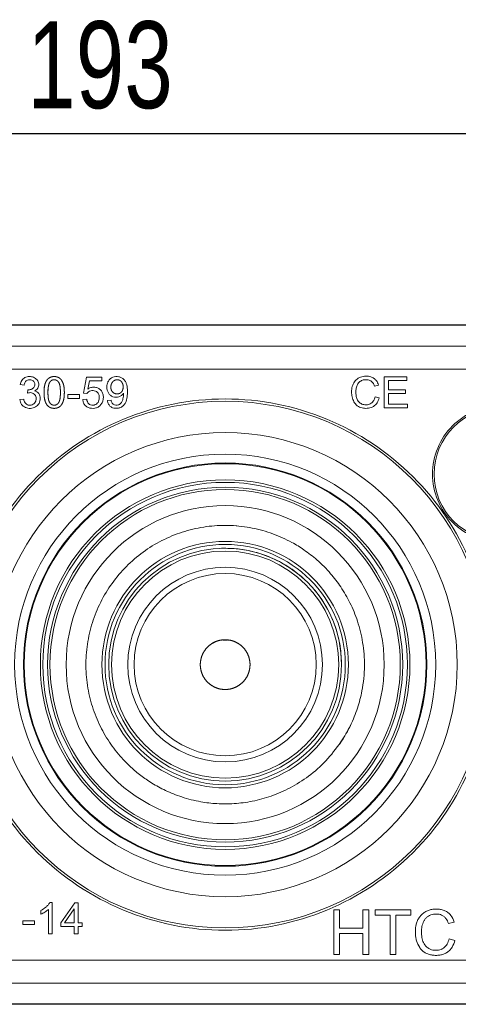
# Model space of a CAD drawing. Header units: millimetres. Extents: x 87 to 873, y 218 to 565.
# Tile 3 of 6: x 169 to 222, y 386 to 504. Entities that reach past the tile are written whole.
import ezdxf

# ---------------------------------------------------------------- set-up
doc = ezdxf.new("R2010")
doc.units = ezdxf.units.MM
doc.header["$LTSCALE"] = 3
doc.layers.add('FORMAT', color=7, linetype='Continuous')
doc.styles.add('SLDTEXTSTYLE1', font='TXT', dxfattribs={"width": 0.75})
doc.dimstyles.new('SLDDIMSTYLE0', dxfattribs={"dimtxt": 10.5, "dimasz": 10.668, "dimexe": 0, "dimexo": 0.0625, "dimgap": 2.625, "dimtad": 1, "dimrnd": 1e-09, "dimzin": 12, "dimdsep": 46, "dimtxsty": 'SLDTEXTSTYLE1', "dimblk1": 'CLOSED', "dimblk2": 'CLOSED', "dimsah": 1, "dimcen": 0.09, "dimadec": 0, "dimazin": 3, "dimtfac": 1, "dimtofl": 0, "dimtmove": 0, "dimatfit": 3, "dimldrblk": 'CLOSED', "dimfxl": 1, "dimfrac": 2, "dimtolj": 1, "dimtzin": 12, "dimarcsym": 0})

# ---------------------------------------------------------------- blocks, each defined once
blk = doc.blocks.new('_CLOSED')
at = {"color": 0, "linetype": 'ByBlock', "lineweight": -2}
for p, q in [((-1, 0.166667), (0, 0)), ((-1, 0.166667), (-1, -0.166667)), ((0, 0), (-1, -0.166667)), ((0, 0), (-1, 0))]:
    blk.add_line(p, q, dxfattribs=at)
blk = doc.blocks.new('*D2')
at = {"layer": 'FORMAT'}
for p, q in [((97.26, 460.52), (97.26, 493.64)), ((290.26, 460.52), (290.26, 493.64)), ((97.26, 490.64), (290.26, 490.64))]:
    blk.add_line(p, q, dxfattribs=at)
at = {"layer": 'FORMAT', "xscale": 10.668, "yscale": 10.668, "rotation": 180}
blk.add_blockref('_CLOSED', (97.26, 490.64, -22.05), dxfattribs=at)
at = {"layer": 'FORMAT', "xscale": 10.668, "yscale": 10.668}
blk.add_blockref('_CLOSED', (290.26, 490.64, -22.05), dxfattribs=at)
at = {"layer": 'FORMAT', "insert": (169.87, 504.18, -22.05), "char_height": 10.5, "attachment_point": 1, "style": 'SLDTEXTSTYLE1'}
blk.add_mtext('193', dxfattribs=at)

msp = doc.modelspace()

# ---------------------------------------------------------------- linework, layer by layer
at = {"color": 7, "linetype": 'Continuous', "lineweight": 15}
for p, q in [((113.26, 467.516), (274.26, 467.516)), ((113.26, 467.497), (274.26, 467.497)), ((113.26, 467.474), (274.26, 467.474)), ((274.26, 464.949), (113.26, 464.949)), ((274.26, 462.195), (113.26, 462.195)), ((176.65, 459.293), (177.014, 461.224)), ((177.014, 461.224), (178.883, 461.224)), ((178.883, 461.224), (178.883, 460.783)), ((212.967, 461.275), (215.685, 461.275)), ((212.967, 457.516), (212.967, 461.275)), ((215.685, 461.275), (215.685, 460.832)), ((169.488, 460.234), (169.026, 460.316)), ((177.383, 460.783), (177.18, 459.773)), ((178.883, 460.783), (177.383, 460.783)), ((211.791, 460.129), (212.28, 460.245)), ((213.465, 460.832), (213.465, 459.681)), ((215.685, 460.832), (213.465, 460.832)), ((169.891, 459.296), (169.942, 459.701)), ((174.767, 458.645), (174.767, 459.109)), ((174.767, 459.109), (176.185, 459.109)), ((176.185, 458.645), (176.185, 459.109)), ((177.083, 459.237), (176.65, 459.293)), ((211.847, 458.834), (212.344, 458.709)), ((213.465, 459.681), (215.544, 459.681)), ((213.465, 459.24), (213.465, 457.96)), ((215.544, 459.24), (213.465, 459.24)), ((215.544, 459.681), (215.544, 459.24)), ((168.98, 458.509), (169.442, 458.57)), ((176.185, 458.645), (174.767, 458.645)), ((176.567, 458.501), (177.052, 458.542)), ((179.557, 458.386), (180.001, 458.427)), ((213.465, 457.96), (215.773, 457.96)), ((215.773, 457.516), (215.773, 457.96)), ((215.773, 457.516), (212.967, 457.516)), ((193.76, 443.331), (192.987, 443.313)), ((195.16, 443.273), (193.76, 443.331)), ((172.424, 394.016), (172.424, 396.958)), ((172.885, 397.791), (172.588, 397.791)), ((172.885, 397.791), (172.885, 394.016)), ((173.916, 395.34), (175.632, 397.775)), ((175.547, 397.034), (174.37, 395.34)), ((175.547, 395.34), (175.547, 397.034)), ((175.632, 397.775), (176.009, 397.775)), ((176.009, 397.775), (176.009, 395.34)), ((171.501, 396.847), (171.501, 396.401)), ((206.865, 396.924), (207.58, 396.924)), ((206.865, 391.516), (206.865, 396.924)), ((207.58, 396.924), (207.58, 394.704)), ((211.111, 396.924), (210.391, 396.924)), ((210.391, 394.704), (210.391, 396.924)), ((211.111, 396.924), (211.111, 391.516)), ((211.882, 396.924), (216.164, 396.924)), ((211.882, 396.282), (211.882, 396.924)), ((213.656, 396.282), (211.882, 396.282)), ((213.656, 391.516), (213.656, 396.282)), ((214.375, 396.282), (214.375, 391.516)), ((216.164, 396.282), (214.375, 396.282)), ((216.164, 396.924), (216.164, 396.282)), ((169.347, 395.145), (169.347, 395.609)), ((169.347, 395.609), (170.765, 395.609)), ((170.765, 395.145), (169.347, 395.145)), ((170.765, 395.145), (170.765, 395.609)), ((173.916, 394.916), (173.916, 395.34)), ((175.547, 394.916), (173.916, 394.916)), ((174.37, 395.34), (175.547, 395.34)), ((175.547, 394.016), (175.547, 394.916)), ((176.009, 395.34), (176.516, 395.34)), ((176.009, 394.916), (176.009, 394.016)), ((176.516, 394.916), (176.009, 394.916)), ((176.516, 395.34), (176.516, 394.916)), ((207.58, 394.704), (210.391, 394.704)), ((221.399, 395.438), (220.698, 395.272)), ((172.885, 394.016), (172.424, 394.016)), ((176.009, 394.016), (175.547, 394.016)), ((207.58, 394.062), (207.58, 391.516)), ((210.391, 394.062), (207.58, 394.062)), ((210.391, 391.516), (210.391, 394.062)), ((220.779, 393.413), (221.491, 393.232)), ((207.58, 391.516), (206.865, 391.516)), ((211.111, 391.516), (210.391, 391.516)), ((214.375, 391.516), (213.656, 391.516)), ((113.26, 390.838), (274.26, 390.838)), ((113.26, 388.084), (274.26, 388.084)), ((274.26, 385.559), (113.26, 385.559)), ((274.26, 385.536), (113.26, 385.536)), ((274.26, 385.516), (113.26, 385.516))]:
    msp.add_line(p, q, dxfattribs=at)
for centre, radius in [((193.76, 426.517), 31.786), ((227.01, 449.516), 8.039), ((193.76, 426.517), 28.011), ((193.76, 426.517), 25.414), ((193.76, 426.517), 24.339), ((193.76, 426.517), 24.25), ((193.76, 426.517), 22.304), ((193.76, 426.517), 22), ((193.76, 426.517), 21.429), ((193.76, 426.517), 21.142), ((193.76, 426.517), 19.195), ((193.76, 426.517), 14.871), ((193.76, 426.517), 14.5), ((193.76, 426.517), 14.054), ((193.76, 426.517), 13.708), ((193.76, 426.517), 11.749), ((193.76, 426.517), 11)]:
    msp.add_circle(centre, radius, dxfattribs=at)
msp.add_arc((193.76, 426.517), 16.814, 325.41748, 334.86918, dxfattribs=at)
for points, knots in [([(169.026, 460.316), (169.058, 460.491), (169.116, 460.66), (169.309, 460.958), (169.443, 461.081), (169.678, 461.204), (169.762, 461.236), (169.934, 461.277), (170.023, 461.288), (170.201, 461.293), (170.289, 461.288), (170.464, 461.258), (170.55, 461.234), (170.794, 461.135), (170.946, 461.032), (171.166, 460.752), (171.236, 460.58), (171.261, 460.316), (171.258, 460.225), (171.221, 460.053), (171.187, 459.969), (171.095, 459.817), (171.035, 459.749), (170.898, 459.636), (170.821, 459.59), (170.739, 459.552)], [0, 0, 0, 0, 0.125, 0.125, 0.25, 0.25, 0.3125, 0.3125, 0.375, 0.375, 0.4375, 0.4375, 0.5, 0.5, 0.625, 0.625, 0.75, 0.75, 0.8125, 0.8125, 0.875, 0.875, 0.9375, 0.9375, 1, 1, 1, 1]), ([(171.898, 459.155), (171.898, 459.586), (171.908, 459.801), (171.968, 460.226), (172.02, 460.439), (172.158, 460.731), (172.215, 460.825), (172.349, 460.991), (172.429, 461.066), (172.609, 461.185), (172.71, 461.228), (172.919, 461.281), (173.026, 461.292), (173.243, 461.29), (173.35, 461.277), (173.558, 461.22), (173.658, 461.174), (173.836, 461.052), (173.915, 460.976), (174.046, 460.804), (174.099, 460.709), (174.232, 460.415), (174.287, 460.203), (174.343, 459.78), (174.35, 459.567), (174.349, 459.14), (174.338, 458.925), (174.277, 458.503), (174.224, 458.292), (174.086, 458.004), (174.029, 457.911), (173.893, 457.746), (173.813, 457.671), (173.634, 457.555), (173.535, 457.514), (173.327, 457.462), (173.221, 457.452), (173.006, 457.453), (172.9, 457.466), (172.694, 457.521), (172.594, 457.565), (172.418, 457.683), (172.338, 457.757), (172.205, 457.925), (172.151, 458.019), (172.019, 458.311), (171.97, 458.52), (171.909, 458.943), (171.898, 459.155), (171.898, 459.586)], [-0.0625, -0.0625, 0, 0, 0.0625, 0.0625, 0.125, 0.125, 0.15625, 0.15625, 0.1875, 0.1875, 0.21875, 0.21875, 0.25, 0.25, 0.28125, 0.28125, 0.3125, 0.3125, 0.34375, 0.34375, 0.375, 0.375, 0.4375, 0.4375, 0.5, 0.5, 0.5625, 0.5625, 0.625, 0.625, 0.65625, 0.65625, 0.6875, 0.6875, 0.71875, 0.71875, 0.75, 0.75, 0.78125, 0.78125, 0.8125, 0.8125, 0.84375, 0.84375, 0.875, 0.875, 0.9375, 0.9375, 1, 1, 1.0625, 1.0625]), ([(181.498, 459.286), (181.433, 459.181), (181.351, 459.092), (181.156, 458.941), (181.049, 458.882), (180.815, 458.805), (180.695, 458.788), (180.448, 458.794), (180.328, 458.815), (180.098, 458.902), (179.993, 458.965), (179.807, 459.125), (179.726, 459.218), (179.6, 459.428), (179.555, 459.542), (179.499, 459.781), (179.488, 459.902), (179.488, 460.145), (179.5, 460.269), (179.555, 460.505), (179.6, 460.621), (179.783, 460.935), (179.973, 461.106), (180.312, 461.249), (180.431, 461.276), (180.676, 461.296), (180.798, 461.291), (181.039, 461.243), (181.153, 461.201), (181.366, 461.083), (181.465, 461.009), (181.633, 460.833), (181.703, 460.731), (181.815, 460.514), (181.855, 460.397), (181.939, 460.043), (181.956, 459.798), (181.963, 459.313), (181.954, 459.071), (181.889, 458.589), (181.83, 458.348), (181.663, 458.022), (181.596, 457.921), (181.431, 457.742), (181.334, 457.665), (181.123, 457.546), (181.006, 457.503), (180.767, 457.455), (180.643, 457.448), (180.4, 457.463), (180.278, 457.486), (180.051, 457.577), (179.946, 457.645), (179.771, 457.814), (179.701, 457.918), (179.602, 458.142), (179.573, 458.263), (179.557, 458.386)], [0, 0, 0, 0, 0.03125, 0.03125, 0.0625, 0.0625, 0.09375, 0.09375, 0.125, 0.125, 0.15625, 0.15625, 0.1875, 0.1875, 0.21875, 0.21875, 0.25, 0.25, 0.28125, 0.28125, 0.3125, 0.3125, 0.375, 0.375, 0.40625, 0.40625, 0.4375, 0.4375, 0.46875, 0.46875, 0.5, 0.5, 0.53125, 0.53125, 0.5625, 0.5625, 0.625, 0.625, 0.6875, 0.6875, 0.75, 0.75, 0.78125, 0.78125, 0.8125, 0.8125, 0.84375, 0.84375, 0.875, 0.875, 0.90625, 0.90625, 0.9375, 0.9375, 0.96875, 0.96875, 1, 1, 1, 1]), ([(212.344, 458.709), (212.292, 458.504), (212.216, 458.309), (212.046, 458.043), (211.979, 457.959), (211.831, 457.81), (211.748, 457.744), (211.569, 457.63), (211.474, 457.584), (211.276, 457.513), (211.172, 457.487), (210.964, 457.457), (210.859, 457.451), (210.648, 457.454), (210.542, 457.461), (210.334, 457.49), (210.232, 457.512), (210.031, 457.576), (209.933, 457.62), (209.661, 457.781), (209.506, 457.932), (209.328, 458.194), (209.277, 458.288), (209.191, 458.48), (209.156, 458.579), (209.066, 458.881), (209.033, 459.092), (209.015, 459.511), (209.028, 459.725), (209.089, 460.033), (209.116, 460.134), (209.188, 460.333), (209.233, 460.43), (209.389, 460.703), (209.531, 460.867), (209.866, 461.119), (210.061, 461.211), (210.366, 461.297), (210.471, 461.317), (210.68, 461.339), (210.785, 461.342), (211.102, 461.328), (211.311, 461.286), (211.601, 461.151), (211.69, 461.096), (211.855, 460.966), (211.931, 460.891), (212.129, 460.643), (212.221, 460.449), (212.28, 460.245)], [0, 0, 0, 0, 0.0625, 0.0625, 0.09375, 0.09375, 0.125, 0.125, 0.15625, 0.15625, 0.1875, 0.1875, 0.21875, 0.21875, 0.25, 0.25, 0.28125, 0.28125, 0.3125, 0.3125, 0.375, 0.375, 0.40625, 0.40625, 0.4375, 0.4375, 0.5, 0.5, 0.5625, 0.5625, 0.59375, 0.59375, 0.625, 0.625, 0.6875, 0.6875, 0.75, 0.75, 0.78125, 0.78125, 0.8125, 0.8125, 0.875, 0.875, 0.90625, 0.90625, 0.9375, 0.9375, 1, 1, 1, 1]), ([(169.942, 459.701), (170.075, 459.686), (170.21, 459.704), (170.398, 459.768), (170.459, 459.796), (170.573, 459.865), (170.627, 459.907), (170.71, 460.01), (170.74, 460.072), (170.777, 460.2), (170.784, 460.267), (170.782, 460.4), (170.772, 460.468), (170.728, 460.593), (170.693, 460.652), (170.607, 460.754), (170.555, 460.798), (170.44, 460.864), (170.375, 460.886), (170.179, 460.923), (170.039, 460.915), (169.791, 460.819), (169.684, 460.726), (169.545, 460.498), (169.508, 460.367), (169.488, 460.234)], [0, 0, 0, 0, 0.125, 0.125, 0.1875, 0.1875, 0.25, 0.25, 0.3125, 0.3125, 0.375, 0.375, 0.4375, 0.4375, 0.5, 0.5, 0.5625, 0.5625, 0.625, 0.625, 0.75, 0.75, 0.875, 0.875, 1, 1, 1, 1]), ([(172.373, 459.211), (172.373, 459.53), (172.378, 459.689), (172.406, 460.005), (172.428, 460.164), (172.492, 460.394), (172.519, 460.469), (172.59, 460.612), (172.636, 460.679), (172.75, 460.793), (172.816, 460.839), (172.966, 460.897), (173.047, 460.91), (173.208, 460.908), (173.288, 460.892), (173.434, 460.828), (173.501, 460.78), (173.614, 460.668), (173.664, 460.604), (173.738, 460.462), (173.764, 460.387), (173.826, 460.155), (173.846, 459.999), (173.871, 459.684), (173.875, 459.525), (173.875, 459.208), (173.871, 459.05), (173.844, 458.733), (173.824, 458.576), (173.761, 458.347), (173.734, 458.271), (173.659, 458.132), (173.609, 458.068), (173.496, 457.958), (173.43, 457.91), (173.284, 457.847), (173.204, 457.832), (173.045, 457.832), (172.965, 457.847), (172.819, 457.909), (172.753, 457.956), (172.638, 458.068), (172.589, 458.13), (172.513, 458.271), (172.487, 458.347), (172.424, 458.576), (172.403, 458.736), (172.377, 459.052), (172.373, 459.211), (172.373, 459.53)], [-0.0625, -0.0625, 0, 0, 0.0625, 0.0625, 0.125, 0.125, 0.15625, 0.15625, 0.1875, 0.1875, 0.21875, 0.21875, 0.25, 0.25, 0.28125, 0.28125, 0.3125, 0.3125, 0.34375, 0.34375, 0.375, 0.375, 0.4375, 0.4375, 0.5, 0.5, 0.5625, 0.5625, 0.625, 0.625, 0.65625, 0.65625, 0.6875, 0.6875, 0.71875, 0.71875, 0.75, 0.75, 0.78125, 0.78125, 0.8125, 0.8125, 0.84375, 0.84375, 0.875, 0.875, 0.9375, 0.9375, 1, 1, 1.0625, 1.0625]), ([(177.18, 459.773), (177.292, 459.851), (177.412, 459.913), (177.672, 459.996), (177.807, 460.013), (178.078, 460.003), (178.213, 459.977), (178.464, 459.875), (178.579, 459.8), (178.78, 459.616), (178.864, 459.509), (178.989, 459.266), (179.027, 459.136), (179.065, 458.865), (179.065, 458.73), (179.032, 458.462), (178.997, 458.329), (178.89, 458.083), (178.815, 457.966), (178.639, 457.762), (178.533, 457.673), (178.297, 457.541), (178.166, 457.497), (177.899, 457.451), (177.764, 457.447), (177.492, 457.47), (177.36, 457.5), (177.109, 457.606), (176.996, 457.681), (176.801, 457.871), (176.723, 457.983), (176.612, 458.233), (176.581, 458.365), (176.567, 458.501)], [0, 0, 0, 0, 0.0625, 0.0625, 0.125, 0.125, 0.1875, 0.1875, 0.25, 0.25, 0.3125, 0.3125, 0.375, 0.375, 0.4375, 0.4375, 0.5, 0.5, 0.5625, 0.5625, 0.625, 0.625, 0.6875, 0.6875, 0.75, 0.75, 0.8125, 0.8125, 0.875, 0.875, 0.9375, 0.9375, 1, 1, 1, 1]), ([(181.447, 459.938), (181.447, 460.151), (181.436, 460.256), (181.378, 460.461), (181.332, 460.557), (181.2, 460.723), (181.117, 460.793), (180.929, 460.888), (180.823, 460.91), (180.61, 460.907), (180.505, 460.881), (180.318, 460.783), (180.236, 460.713), (180.1, 460.55), (180.048, 460.456), (179.982, 460.256), (179.966, 460.15), (179.96, 459.94), (179.97, 459.833), (180.029, 459.631), (180.08, 459.536), (180.218, 459.376), (180.302, 459.309), (180.495, 459.22), (180.601, 459.199), (180.812, 459.198), (180.919, 459.216), (181.112, 459.302), (181.198, 459.369), (181.333, 459.533), (181.38, 459.63), (181.436, 459.833), (181.447, 459.938), (181.447, 460.151)], [-0.0625, -0.0625, 0, 0, 0.0625, 0.0625, 0.125, 0.125, 0.1875, 0.1875, 0.25, 0.25, 0.3125, 0.3125, 0.375, 0.375, 0.4375, 0.4375, 0.5, 0.5, 0.5625, 0.5625, 0.625, 0.625, 0.6875, 0.6875, 0.75, 0.75, 0.8125, 0.8125, 0.875, 0.875, 0.9375, 0.9375, 1, 1, 1.0625, 1.0625]), ([(211.791, 460.129), (211.744, 460.277), (211.682, 460.417), (211.545, 460.605), (211.492, 460.662), (211.372, 460.759), (211.304, 460.8), (211.162, 460.861), (211.086, 460.882), (210.934, 460.909), (210.857, 460.914), (210.626, 460.913), (210.471, 460.893), (210.253, 460.817), (210.182, 460.783), (210.051, 460.703), (209.991, 460.655), (209.824, 460.495), (209.737, 460.364), (209.649, 460.148), (209.627, 460.074), (209.588, 459.926), (209.572, 459.85), (209.537, 459.622), (209.531, 459.467), (209.542, 459.161), (209.558, 459.009), (209.626, 458.708), (209.675, 458.56), (209.791, 458.357), (209.835, 458.294), (209.939, 458.179), (209.998, 458.128), (210.19, 457.998), (210.336, 457.937), (210.637, 457.873), (210.795, 457.869), (211.1, 457.917), (211.248, 457.972), (211.44, 458.104), (211.499, 458.154), (211.603, 458.268), (211.648, 458.332), (211.764, 458.533), (211.814, 458.682), (211.847, 458.834)], [0, 0, 0, 0, 0.0625, 0.0625, 0.09375, 0.09375, 0.125, 0.125, 0.15625, 0.15625, 0.1875, 0.1875, 0.25, 0.25, 0.28125, 0.28125, 0.3125, 0.3125, 0.375, 0.375, 0.40625, 0.40625, 0.4375, 0.4375, 0.5, 0.5, 0.5625, 0.5625, 0.625, 0.625, 0.65625, 0.65625, 0.6875, 0.6875, 0.75, 0.75, 0.8125, 0.8125, 0.875, 0.875, 0.90625, 0.90625, 0.9375, 0.9375, 1, 1, 1, 1]), ([(170.739, 459.552), (170.841, 459.529), (170.938, 459.493), (171.117, 459.385), (171.194, 459.316), (171.321, 459.15), (171.367, 459.056), (171.427, 458.857), (171.44, 458.754), (171.443, 458.547), (171.433, 458.443), (171.385, 458.243), (171.345, 458.145), (171.19, 457.879), (171.037, 457.727), (170.68, 457.517), (170.474, 457.464), (170.064, 457.441), (169.854, 457.466), (169.472, 457.628), (169.306, 457.764), (169.127, 458.015), (169.079, 458.109), (169.011, 458.304), (168.99, 458.405), (168.98, 458.509)], [0, 0, 0, 0, 0.0625, 0.0625, 0.125, 0.125, 0.1875, 0.1875, 0.25, 0.25, 0.3125, 0.3125, 0.375, 0.375, 0.5, 0.5, 0.625, 0.625, 0.75, 0.75, 0.875, 0.875, 0.9375, 0.9375, 1, 1, 1, 1]), ([(169.442, 458.57), (169.458, 458.491), (169.478, 458.414), (169.532, 458.264), (169.567, 458.19), (169.701, 457.99), (169.842, 457.89), (170.076, 457.834), (170.158, 457.828), (170.319, 457.839), (170.4, 457.857), (170.622, 457.946), (170.752, 458.058), (170.922, 458.33), (170.958, 458.495), (170.948, 458.736), (170.934, 458.816), (170.878, 458.968), (170.836, 459.038), (170.73, 459.161), (170.668, 459.213), (170.527, 459.293), (170.45, 459.32), (170.291, 459.348), (170.209, 459.351), (170.048, 459.334), (169.969, 459.317), (169.891, 459.296)], [0, 0, 0, 0, 0.0625, 0.0625, 0.125, 0.125, 0.25, 0.25, 0.3125, 0.3125, 0.375, 0.375, 0.5, 0.5, 0.625, 0.625, 0.6875, 0.6875, 0.75, 0.75, 0.8125, 0.8125, 0.875, 0.875, 0.9375, 0.9375, 1, 1, 1, 1]), ([(177.052, 458.542), (177.067, 458.447), (177.09, 458.354), (177.164, 458.177), (177.216, 458.094), (177.354, 457.959), (177.436, 457.906), (177.617, 457.841), (177.715, 457.829), (177.906, 457.837), (178.002, 457.858), (178.176, 457.937), (178.255, 457.996), (178.389, 458.134), (178.444, 458.214), (178.523, 458.39), (178.547, 458.483), (178.572, 458.673), (178.574, 458.77), (178.556, 458.96), (178.536, 459.056), (178.462, 459.232), (178.407, 459.314), (178.272, 459.449), (178.19, 459.504), (178.013, 459.577), (177.917, 459.595), (177.726, 459.605), (177.629, 459.596), (177.445, 459.546), (177.357, 459.502), (177.203, 459.389), (177.135, 459.319), (177.083, 459.237)], [0, 0, 0, 0, 0.0625, 0.0625, 0.125, 0.125, 0.1875, 0.1875, 0.25, 0.25, 0.3125, 0.3125, 0.375, 0.375, 0.4375, 0.4375, 0.5, 0.5, 0.5625, 0.5625, 0.625, 0.625, 0.6875, 0.6875, 0.75, 0.75, 0.8125, 0.8125, 0.875, 0.875, 0.9375, 0.9375, 1, 1, 1, 1]), ([(180.001, 458.427), (180.022, 458.309), (180.054, 458.196), (180.18, 457.991), (180.276, 457.912), (180.502, 457.829), (180.625, 457.823), (180.802, 457.848), (180.861, 457.864), (180.97, 457.911), (181.02, 457.941), (181.163, 458.051), (181.24, 458.146), (181.351, 458.356), (181.389, 458.47), (181.482, 458.813), (181.508, 459.047), (181.498, 459.286)], [0, 0, 0, 0, 0.125, 0.125, 0.25, 0.25, 0.375, 0.375, 0.4375, 0.4375, 0.5, 0.5, 0.625, 0.625, 0.75, 0.75, 1, 1, 1, 1]), ([(225.829, 426.517), (225.829, 418.012), (222.45, 409.854), (210.422, 397.827), (202.265, 394.448), (185.255, 394.448), (177.098, 397.827), (165.07, 409.854), (161.691, 418.012), (161.691, 435.022), (165.07, 443.179), (177.098, 455.207), (185.255, 458.586), (202.265, 458.586), (210.422, 455.207), (222.45, 443.179), (225.829, 435.022), (225.829, 426.517)], [0, 0, 0, 0, 0.125, 0.125, 0.25, 0.25, 0.375, 0.375, 0.5, 0.5, 0.625, 0.625, 0.75, 0.75, 0.875, 0.875, 1, 1, 1, 1]), ([(235.232, 449.516), (235.232, 447.336), (234.366, 445.244), (231.282, 442.16), (229.19, 441.294), (224.829, 441.294), (222.738, 442.16), (219.654, 445.244), (218.787, 447.336), (218.787, 451.697), (219.654, 453.789), (222.738, 456.872), (224.829, 457.739), (229.19, 457.739), (231.282, 456.872), (234.366, 453.789), (235.232, 451.697), (235.232, 449.516)], [0, 0, 0, 0, 0.125, 0.125, 0.25, 0.25, 0.375, 0.375, 0.5, 0.5, 0.625, 0.625, 0.75, 0.75, 0.875, 0.875, 1, 1, 1, 1]), ([(207.735, 417.179), (208.141, 417.841), (208.936, 419.14), (209.761, 421.228), (210.387, 423.625), (210.652, 426.3), (210.438, 429.137), (209.816, 431.699), (208.897, 433.946), (207.782, 435.864), (206.451, 437.609), (204.958, 439.113), (203.367, 440.349), (201.599, 441.436), (199.524, 442.375), (197.04, 443.069), (194.449, 443.379), (191.81, 443.281), (189.199, 442.767), (186.692, 441.844), (184.361, 440.536), (182.266, 438.876), (180.459, 436.907), (178.985, 434.677), (177.882, 432.242), (177.178, 429.664), (176.889, 427.006), (177.023, 424.341), (177.569, 421.758), (178.49, 419.341), (179.727, 417.157), (181.063, 415.442), (182.364, 414.129), (183.577, 413.113), (184.964, 412.158), (186.615, 411.259), (188.592, 410.47), (190.68, 409.946), (192.801, 409.696), (194.887, 409.7), (197.094, 409.989), (199.377, 410.613), (201.677, 411.615), (203.91, 413.034), (206.02, 414.87), (207.154, 416.397), (207.735, 417.179)], [0, 0, 0, 0, 0.0220523, 0.0432327, 0.0635411, 0.0923466, 0.1191933, 0.1440804, 0.1670068, 0.1879717, 0.2069743, 0.2292495, 0.2480365, 0.2641257, 0.28818, 0.3125266, 0.3371655, 0.3620967, 0.3872855, 0.4125127, 0.43774, 0.4629673, 0.4881945, 0.5134218, 0.5386491, 0.5638763, 0.5891036, 0.6143309, 0.6394356, 0.6638725, 0.6875764, 0.7105471, 0.7254603, 0.7400472, 0.75548, 0.773256, 0.7933795, 0.8158496, 0.8342492, 0.8539694, 0.8750097, 0.8973698, 0.9210492, 0.9460477, 0.9723648, 1, 1, 1, 1]), ([(193.329, 440.564), (193.998, 440.557), (195.344, 440.543), (197.336, 440.154), (199.37, 439.468), (201.372, 438.407), (203.263, 436.964), (204.878, 435.218), (206.186, 433.23), (207.127, 431.047), (207.724, 428.738), (207.783, 427.157), (207.812, 426.366)], [0, 0, 0, 0, 0.0885946, 0.1781221, 0.2676495, 0.372271, 0.4768925, 0.581514, 0.6861355, 0.790757, 0.8953785, 1, 1, 1, 1]), ([(172.588, 397.791), (172.533, 397.681), (172.461, 397.583), (172.3, 397.4), (172.212, 397.315), (171.931, 397.08), (171.722, 396.951), (171.501, 396.847)], [0, 0, 0, 0, 0.25, 0.25, 0.5, 0.5, 1, 1, 1, 1]), ([(171.501, 396.401), (171.671, 396.464), (171.831, 396.548), (172.143, 396.731), (172.293, 396.832), (172.424, 396.958)], [0, 0, 0, 0, 0.5, 0.5, 1, 1, 1, 1]), ([(221.491, 393.232), (221.415, 392.938), (221.307, 392.659), (221.066, 392.275), (220.971, 392.154), (220.759, 391.94), (220.639, 391.845), (220.382, 391.683), (220.247, 391.617), (219.962, 391.514), (219.813, 391.477), (219.514, 391.431), (219.363, 391.423), (219.058, 391.426), (218.907, 391.436), (218.609, 391.477), (218.462, 391.509), (218.172, 391.6), (218.03, 391.661), (217.767, 391.812), (217.644, 391.905), (217.424, 392.116), (217.331, 392.236), (217.077, 392.617), (216.949, 392.893), (216.819, 393.329), (216.785, 393.479), (216.738, 393.778), (216.724, 393.928), (216.705, 394.379), (216.722, 394.686), (216.806, 395.132), (216.845, 395.278), (216.947, 395.564), (217.011, 395.704), (217.162, 395.965), (217.251, 396.088), (217.453, 396.317), (217.565, 396.421), (217.804, 396.606), (217.933, 396.688), (218.207, 396.824), (218.348, 396.877), (218.64, 396.958), (218.791, 396.985), (219.094, 397.016), (219.246, 397.02), (219.55, 397.007), (219.702, 396.987), (219.998, 396.92), (220.142, 396.873), (220.42, 396.744), (220.55, 396.665), (220.788, 396.48), (220.898, 396.371), (221.182, 396.013), (221.313, 395.732), (221.399, 395.438)], [0, 0, 0, 0, 0.0625, 0.0625, 0.09375, 0.09375, 0.125, 0.125, 0.15625, 0.15625, 0.1875, 0.1875, 0.21875, 0.21875, 0.25, 0.25, 0.28125, 0.28125, 0.3125, 0.3125, 0.34375, 0.34375, 0.375, 0.375, 0.4375, 0.4375, 0.46875, 0.46875, 0.5, 0.5, 0.5625, 0.5625, 0.59375, 0.59375, 0.625, 0.625, 0.65625, 0.65625, 0.6875, 0.6875, 0.71875, 0.71875, 0.75, 0.75, 0.78125, 0.78125, 0.8125, 0.8125, 0.84375, 0.84375, 0.875, 0.875, 0.90625, 0.90625, 0.9375, 0.9375, 1, 1, 1, 1]), ([(220.698, 395.272), (220.631, 395.485), (220.54, 395.686), (220.339, 395.955), (220.262, 396.036), (220.09, 396.177), (219.993, 396.236), (219.79, 396.326), (219.682, 396.358), (219.462, 396.397), (219.352, 396.405), (219.019, 396.403), (218.796, 396.374), (218.481, 396.265), (218.379, 396.217), (218.19, 396.1), (218.103, 396.03), (217.946, 395.87), (217.877, 395.782), (217.756, 395.596), (217.703, 395.496), (217.572, 395.191), (217.518, 394.973), (217.457, 394.533), (217.451, 394.313), (217.466, 393.872), (217.489, 393.649), (217.585, 393.217), (217.66, 393.004), (217.885, 392.624), (218.04, 392.457), (218.31, 392.264), (218.409, 392.209), (218.613, 392.123), (218.719, 392.091), (218.938, 392.049), (219.05, 392.039), (219.271, 392.035), (219.381, 392.041), (219.601, 392.074), (219.711, 392.1), (219.919, 392.178), (220.019, 392.229), (220.294, 392.419), (220.441, 392.594), (220.656, 392.981), (220.729, 393.195), (220.779, 393.413)], [0, 0, 0, 0, 0.0625, 0.0625, 0.09375, 0.09375, 0.125, 0.125, 0.15625, 0.15625, 0.1875, 0.1875, 0.25, 0.25, 0.28125, 0.28125, 0.3125, 0.3125, 0.34375, 0.34375, 0.375, 0.375, 0.4375, 0.4375, 0.5, 0.5, 0.5625, 0.5625, 0.625, 0.625, 0.6875, 0.6875, 0.71875, 0.71875, 0.75, 0.75, 0.78125, 0.78125, 0.8125, 0.8125, 0.84375, 0.84375, 0.875, 0.875, 0.9375, 0.9375, 1, 1, 1, 1])]:
    msp.add_open_spline(points, degree=3, knots=knots, dxfattribs=at)
at = {"color": 144, "linetype": 'Continuous', "lineweight": 0}
msp.add_open_spline([(194.326, 429.482), (193.76, 429.534), (193.194, 429.482), (192.634, 429.318), (192.101, 429.043), (191.624, 428.653), (191.234, 428.176), (190.959, 427.643), (190.795, 427.082), (190.742, 426.517), (190.794, 425.951), (190.959, 425.391), (191.234, 424.857), (191.624, 424.381), (192.101, 423.99), (192.634, 423.715), (193.194, 423.551), (193.76, 423.499), (194.326, 423.551), (194.886, 423.715), (195.42, 423.99), (195.896, 424.381), (196.286, 424.857), (196.562, 425.391), (196.726, 425.951), (196.778, 426.516), (196.726, 427.082), (196.562, 427.642), (196.287, 428.176), (195.896, 428.652), (195.42, 429.043), (194.886, 429.318), (194.326, 429.482), (193.76, 429.534), (193.194, 429.482)], degree=3, knots=[-0.092516, -0.0600027, -0.0299941, 0, 0.0300079, 0.0600012, 0.092486, 0.1249992, 0.157484, 0.1899973, 0.2199841, 0.2499992, 0.2799861, 0.3100012, 0.342486, 0.3749992, 0.407484, 0.4399973, 0.4699841, 0.4999992, 0.5299861, 0.5600012, 0.592486, 0.6249992, 0.657484, 0.6899973, 0.7199841, 0.7499992, 0.7799861, 0.8100012, 0.842486, 0.8749992, 0.907484, 0.9399973, 0.9700059, 1, 1.0300079, 1.0600012, 1.092486], dxfattribs=at)

# ---------------------------------------------------------------- dimensions: what is measured, and where the dimension line sits
at = {"layer": 'FORMAT'}
dim = msp.add_linear_dim(base=(290.26, 490.644), p1=(97.26, 457.516), p2=(290.26, 457.516), dimstyle='SLDDIMSTYLE0', dxfattribs=at)
dim.commit()
dim.dimension.update_dxf_attribs({"geometry": '*D2', "text_midpoint": (185.777, 490.644), "dimtype": 160})

doc.saveas('drawing.dxf')
